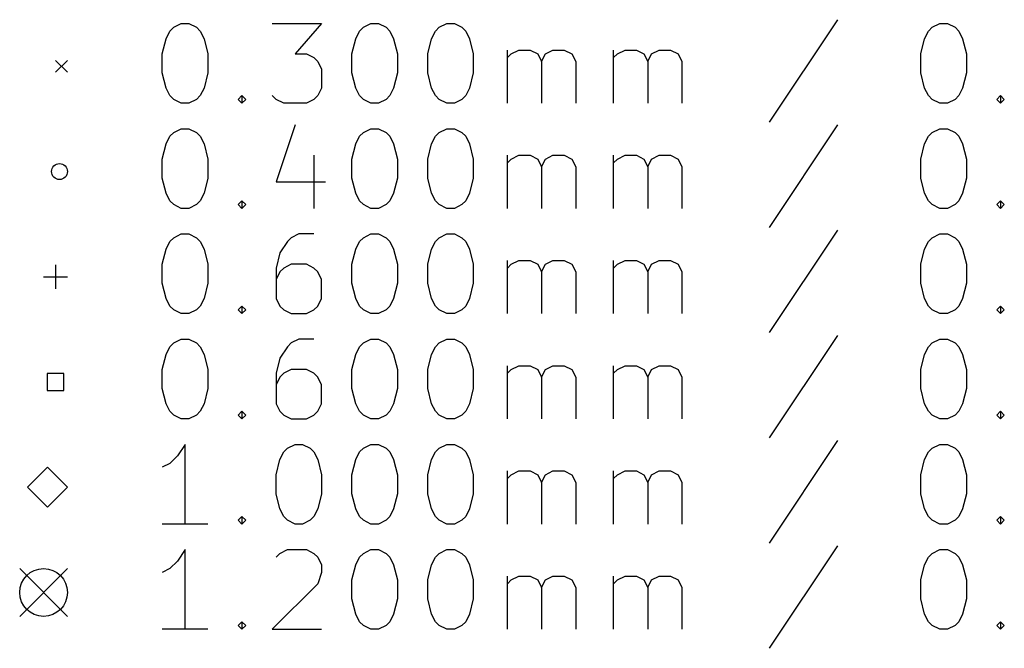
# Model space of a CAD drawing. Extents: x 148 to 250, y -219 to -100.
# Tile 2 of 8: x 149 to 173, y -201 to -185. Entities that reach past the tile are written whole.
import ezdxf

# ---------------------------------------------------------------- set-up
doc = ezdxf.new("R2010")
doc.units = 0
doc.layers.add('BLACK', color=7, linetype='CONTINUOUS')

msp = doc.modelspace()

# ---------------------------------------------------------------- linework, layer by layer
at = {"layer": 'BLACK', "linetype": 'CONTINUOUS'}
for p, q in [((152.567, -185.52), (152.757, -185.425)), ((152.757, -185.425), (152.948, -185.425)), ((152.948, -185.425), (153.138, -185.52)), ((155.043, -185.425), (156.281, -185.425)), ((156.281, -185.425), (155.614, -186.187)), ((157.329, -185.52), (157.519, -185.425)), ((157.519, -185.425), (157.71, -185.425)), ((157.71, -185.425), (157.9, -185.52)), ((159.233, -185.52), (159.424, -185.425)), ((159.424, -185.425), (159.614, -185.425)), ((159.614, -185.425), (159.805, -185.52)), ((169.233, -185.33), (167.519, -187.901)), ((171.614, -185.52), (171.805, -185.425)), ((171.805, -185.425), (171.995, -185.425)), ((171.995, -185.425), (172.186, -185.52)), ((152.376, -185.806), (152.471, -185.616)), ((152.471, -185.616), (152.567, -185.52)), ((153.138, -185.52), (153.233, -185.616)), ((153.233, -185.616), (153.329, -185.806)), ((157.138, -185.806), (157.233, -185.616)), ((157.233, -185.616), (157.329, -185.52)), ((157.9, -185.52), (157.995, -185.616)), ((157.995, -185.616), (158.09, -185.806)), ((159.043, -185.806), (159.138, -185.616)), ((159.138, -185.616), (159.233, -185.52)), ((159.805, -185.52), (159.9, -185.616)), ((159.9, -185.616), (159.995, -185.806)), ((171.424, -185.806), (171.519, -185.616)), ((171.519, -185.616), (171.614, -185.52)), ((172.186, -185.52), (172.281, -185.616)), ((172.281, -185.616), (172.376, -185.806)), ((152.281, -186.187), (152.376, -185.806)), ((153.329, -185.806), (153.424, -186.187)), ((157.043, -186.187), (157.138, -185.806)), ((158.09, -185.806), (158.186, -186.187)), ((158.948, -186.187), (159.043, -185.806)), ((159.995, -185.806), (160.09, -186.187)), ((171.329, -186.187), (171.424, -185.806)), ((172.376, -185.806), (172.471, -186.187)), ((160.948, -187.425), (160.948, -186.092)), ((161.043, -186.187), (161.233, -186.092)), ((161.233, -186.092), (161.519, -186.092)), ((161.519, -186.092), (161.71, -186.187)), ((161.9, -186.187), (162.09, -186.092)), ((162.09, -186.092), (162.376, -186.092)), ((162.376, -186.092), (162.567, -186.187)), ((163.614, -187.425), (163.614, -186.092)), ((163.71, -186.187), (163.9, -186.092)), ((163.9, -186.092), (164.186, -186.092)), ((164.186, -186.092), (164.376, -186.187)), ((164.567, -186.187), (164.757, -186.092)), ((164.757, -186.092), (165.043, -186.092)), ((165.043, -186.092), (165.233, -186.187)), ((149.6, -186.35), (149.9, -186.65)), ((149.9, -186.35), (149.6, -186.65)), ((152.281, -186.663), (152.281, -186.187)), ((153.424, -186.187), (153.424, -186.663)), ((155.614, -186.187), (155.9, -186.187)), ((155.9, -186.187), (156.09, -186.282)), ((156.09, -186.282), (156.186, -186.378)), ((156.186, -186.378), (156.281, -186.568)), ((157.043, -186.663), (157.043, -186.187)), ((158.186, -186.187), (158.186, -186.663)), ((158.948, -186.663), (158.948, -186.187)), ((160.09, -186.187), (160.09, -186.663)), ((160.948, -186.282), (161.043, -186.187)), ((161.71, -186.187), (161.805, -186.378)), ((161.805, -186.378), (161.9, -186.187)), ((161.805, -186.378), (161.805, -187.425)), ((162.567, -186.187), (162.662, -186.378)), ((162.662, -186.378), (162.662, -187.425)), ((163.614, -186.282), (163.71, -186.187)), ((164.376, -186.187), (164.471, -186.378)), ((164.471, -186.378), (164.567, -186.187)), ((164.471, -186.378), (164.471, -187.425)), ((165.233, -186.187), (165.329, -186.378)), ((165.329, -186.378), (165.329, -187.425)), ((171.329, -186.663), (171.329, -186.187)), ((172.471, -186.187), (172.471, -186.663)), ((152.376, -187.044), (152.281, -186.663)), ((153.424, -186.663), (153.329, -187.044)), ((156.281, -186.568), (156.281, -187.044)), ((157.138, -187.044), (157.043, -186.663)), ((158.186, -186.663), (158.09, -187.044)), ((159.043, -187.044), (158.948, -186.663)), ((160.09, -186.663), (159.995, -187.044)), ((171.424, -187.044), (171.329, -186.663)), ((172.471, -186.663), (172.376, -187.044)), ((152.471, -187.235), (152.376, -187.044)), ((153.329, -187.044), (153.233, -187.235)), ((156.281, -187.044), (156.186, -187.235)), ((157.233, -187.235), (157.138, -187.044)), ((158.09, -187.044), (157.995, -187.235)), ((159.138, -187.235), (159.043, -187.044)), ((159.995, -187.044), (159.9, -187.235)), ((171.519, -187.235), (171.424, -187.044)), ((172.376, -187.044), (172.281, -187.235)), ((152.567, -187.33), (152.471, -187.235)), ((152.757, -187.425), (152.567, -187.33)), ((153.138, -187.33), (152.948, -187.425)), ((153.233, -187.235), (153.138, -187.33)), ((154.186, -187.33), (154.281, -187.235)), ((154.281, -187.425), (154.186, -187.33)), ((154.281, -187.235), (154.376, -187.33)), ((154.281, -187.235), (154.281, -187.425)), ((154.376, -187.33), (154.281, -187.425)), ((155.138, -187.33), (155.043, -187.235)), ((155.329, -187.425), (155.138, -187.33)), ((156.09, -187.33), (155.9, -187.425)), ((156.186, -187.235), (156.09, -187.33)), ((157.329, -187.33), (157.233, -187.235)), ((157.519, -187.425), (157.329, -187.33)), ((157.9, -187.33), (157.71, -187.425)), ((157.995, -187.235), (157.9, -187.33)), ((159.233, -187.33), (159.138, -187.235)), ((159.424, -187.425), (159.233, -187.33)), ((159.805, -187.33), (159.614, -187.425)), ((159.9, -187.235), (159.805, -187.33)), ((171.614, -187.33), (171.519, -187.235)), ((171.805, -187.425), (171.614, -187.33)), ((172.186, -187.33), (171.995, -187.425)), ((172.281, -187.235), (172.186, -187.33)), ((173.233, -187.33), (173.329, -187.235)), ((173.329, -187.425), (173.233, -187.33)), ((173.329, -187.235), (173.424, -187.33)), ((173.329, -187.235), (173.329, -187.425)), ((173.424, -187.33), (173.329, -187.425)), ((152.948, -187.425), (152.757, -187.425)), ((155.9, -187.425), (155.329, -187.425)), ((157.71, -187.425), (157.519, -187.425)), ((159.614, -187.425), (159.424, -187.425)), ((171.995, -187.425), (171.805, -187.425)), ((152.567, -188.16), (152.757, -188.065)), ((152.757, -188.065), (152.948, -188.065)), ((152.948, -188.065), (153.138, -188.16)), ((155.614, -187.97), (155.138, -189.399)), ((157.329, -188.16), (157.519, -188.065)), ((157.519, -188.065), (157.71, -188.065)), ((157.71, -188.065), (157.9, -188.16)), ((159.233, -188.16), (159.424, -188.065)), ((159.424, -188.065), (159.614, -188.065)), ((159.614, -188.065), (159.805, -188.16)), ((169.233, -187.97), (167.519, -190.541)), ((171.614, -188.16), (171.805, -188.065)), ((171.805, -188.065), (171.995, -188.065)), ((171.995, -188.065), (172.186, -188.16)), ((152.376, -188.446), (152.471, -188.256)), ((152.471, -188.256), (152.567, -188.16)), ((153.138, -188.16), (153.233, -188.256)), ((153.233, -188.256), (153.329, -188.446)), ((157.138, -188.446), (157.233, -188.256)), ((157.233, -188.256), (157.329, -188.16)), ((157.9, -188.16), (157.995, -188.256)), ((157.995, -188.256), (158.09, -188.446)), ((159.043, -188.446), (159.138, -188.256)), ((159.138, -188.256), (159.233, -188.16)), ((159.805, -188.16), (159.9, -188.256)), ((159.9, -188.256), (159.995, -188.446)), ((171.424, -188.446), (171.519, -188.256)), ((171.519, -188.256), (171.614, -188.16)), ((172.186, -188.16), (172.281, -188.256)), ((172.281, -188.256), (172.376, -188.446)), ((152.281, -188.827), (152.376, -188.446)), ((153.329, -188.446), (153.424, -188.827)), ((157.043, -188.827), (157.138, -188.446)), ((158.09, -188.446), (158.186, -188.827)), ((158.948, -188.827), (159.043, -188.446)), ((159.995, -188.446), (160.09, -188.827)), ((171.329, -188.827), (171.424, -188.446)), ((172.376, -188.446), (172.471, -188.827)), ((152.281, -189.303), (152.281, -188.827)), ((153.424, -188.827), (153.424, -189.303)), ((156.09, -188.732), (156.09, -190.065)), ((157.043, -189.303), (157.043, -188.827)), ((158.186, -188.827), (158.186, -189.303)), ((158.948, -189.303), (158.948, -188.827)), ((160.09, -188.827), (160.09, -189.303)), ((160.948, -190.065), (160.948, -188.732)), ((160.948, -188.922), (161.043, -188.827)), ((161.043, -188.827), (161.233, -188.732)), ((161.233, -188.732), (161.519, -188.732)), ((161.519, -188.732), (161.71, -188.827)), ((161.71, -188.827), (161.805, -189.018)), ((161.805, -189.018), (161.9, -188.827)), ((161.9, -188.827), (162.09, -188.732)), ((162.09, -188.732), (162.376, -188.732)), ((162.376, -188.732), (162.567, -188.827)), ((162.567, -188.827), (162.662, -189.018)), ((163.614, -190.065), (163.614, -188.732)), ((163.614, -188.922), (163.71, -188.827)), ((163.71, -188.827), (163.9, -188.732)), ((163.9, -188.732), (164.186, -188.732)), ((164.186, -188.732), (164.376, -188.827)), ((164.376, -188.827), (164.471, -189.018)), ((164.471, -189.018), (164.567, -188.827)), ((164.567, -188.827), (164.757, -188.732)), ((164.757, -188.732), (165.043, -188.732)), ((165.043, -188.732), (165.233, -188.827)), ((165.233, -188.827), (165.329, -189.018)), ((171.329, -189.303), (171.329, -188.827)), ((172.471, -188.827), (172.471, -189.303)), ((161.805, -189.018), (161.805, -190.065)), ((162.662, -189.018), (162.662, -190.065)), ((164.471, -189.018), (164.471, -190.065)), ((165.329, -189.018), (165.329, -190.065)), ((152.376, -189.684), (152.281, -189.303)), ((153.424, -189.303), (153.329, -189.684)), ((157.138, -189.684), (157.043, -189.303)), ((158.186, -189.303), (158.09, -189.684)), ((159.043, -189.684), (158.948, -189.303)), ((160.09, -189.303), (159.995, -189.684)), ((171.424, -189.684), (171.329, -189.303)), ((172.471, -189.303), (172.376, -189.684)), ((155.138, -189.399), (156.376, -189.399)), ((152.471, -189.875), (152.376, -189.684)), ((152.567, -189.97), (152.471, -189.875)), ((153.233, -189.875), (153.138, -189.97)), ((153.329, -189.684), (153.233, -189.875)), ((154.186, -189.97), (154.281, -189.875)), ((154.281, -189.875), (154.376, -189.97)), ((154.281, -189.875), (154.281, -190.065)), ((157.233, -189.875), (157.138, -189.684)), ((157.329, -189.97), (157.233, -189.875)), ((157.995, -189.875), (157.9, -189.97)), ((158.09, -189.684), (157.995, -189.875)), ((159.138, -189.875), (159.043, -189.684)), ((159.233, -189.97), (159.138, -189.875)), ((159.9, -189.875), (159.805, -189.97)), ((159.995, -189.684), (159.9, -189.875)), ((171.519, -189.875), (171.424, -189.684)), ((171.614, -189.97), (171.519, -189.875)), ((172.281, -189.875), (172.186, -189.97)), ((172.376, -189.684), (172.281, -189.875)), ((173.233, -189.97), (173.329, -189.875)), ((173.329, -189.875), (173.424, -189.97)), ((173.329, -189.875), (173.329, -190.065)), ((152.757, -190.065), (152.567, -189.97)), ((152.948, -190.065), (152.757, -190.065)), ((153.138, -189.97), (152.948, -190.065)), ((154.281, -190.065), (154.186, -189.97)), ((154.376, -189.97), (154.281, -190.065)), ((157.519, -190.065), (157.329, -189.97)), ((157.71, -190.065), (157.519, -190.065)), ((157.9, -189.97), (157.71, -190.065)), ((159.424, -190.065), (159.233, -189.97)), ((159.614, -190.065), (159.424, -190.065)), ((159.805, -189.97), (159.614, -190.065)), ((171.805, -190.065), (171.614, -189.97)), ((171.995, -190.065), (171.805, -190.065)), ((172.186, -189.97), (171.995, -190.065)), ((173.329, -190.065), (173.233, -189.97)), ((173.424, -189.97), (173.329, -190.065)), ((169.233, -190.61), (167.519, -193.181)), ((152.471, -190.896), (152.567, -190.8)), ((152.567, -190.8), (152.757, -190.705)), ((152.757, -190.705), (152.948, -190.705)), ((152.948, -190.705), (153.138, -190.8)), ((153.138, -190.8), (153.233, -190.896)), ((155.519, -190.8), (155.424, -190.896)), ((155.71, -190.705), (155.519, -190.8)), ((156.09, -190.705), (155.71, -190.705)), ((157.233, -190.896), (157.329, -190.8)), ((157.329, -190.8), (157.519, -190.705)), ((157.519, -190.705), (157.71, -190.705)), ((157.71, -190.705), (157.9, -190.8)), ((157.9, -190.8), (157.995, -190.896)), ((159.138, -190.896), (159.233, -190.8)), ((159.233, -190.8), (159.424, -190.705)), ((159.424, -190.705), (159.614, -190.705)), ((159.614, -190.705), (159.805, -190.8)), ((159.805, -190.8), (159.9, -190.896)), ((171.519, -190.896), (171.614, -190.8)), ((171.614, -190.8), (171.805, -190.705)), ((171.805, -190.705), (171.995, -190.705)), ((171.995, -190.705), (172.186, -190.8)), ((172.186, -190.8), (172.281, -190.896)), ((152.281, -191.467), (152.376, -191.086)), ((152.376, -191.086), (152.471, -190.896)), ((153.233, -190.896), (153.329, -191.086)), ((153.329, -191.086), (153.424, -191.467)), ((155.424, -190.896), (155.233, -191.181)), ((157.043, -191.467), (157.138, -191.086)), ((157.138, -191.086), (157.233, -190.896)), ((157.995, -190.896), (158.09, -191.086)), ((158.09, -191.086), (158.186, -191.467)), ((158.948, -191.467), (159.043, -191.086)), ((159.043, -191.086), (159.138, -190.896)), ((159.9, -190.896), (159.995, -191.086)), ((159.995, -191.086), (160.09, -191.467)), ((171.329, -191.467), (171.424, -191.086)), ((171.424, -191.086), (171.519, -190.896)), ((172.281, -190.896), (172.376, -191.086)), ((172.376, -191.086), (172.471, -191.467)), ((155.233, -191.181), (155.138, -191.562)), ((149.6, -191.48), (149.6, -192.08)), ((152.281, -191.943), (152.281, -191.467)), ((153.424, -191.467), (153.424, -191.943)), ((155.138, -191.562), (155.138, -192.324)), ((155.329, -191.562), (155.233, -191.658)), ((155.519, -191.467), (155.329, -191.562)), ((155.9, -191.467), (155.519, -191.467)), ((156.09, -191.562), (155.9, -191.467)), ((156.186, -191.658), (156.09, -191.562)), ((157.043, -191.943), (157.043, -191.467)), ((158.186, -191.467), (158.186, -191.943)), ((158.948, -191.943), (158.948, -191.467)), ((160.09, -191.467), (160.09, -191.943)), ((160.948, -192.705), (160.948, -191.372)), ((160.948, -191.562), (161.043, -191.467)), ((161.043, -191.467), (161.233, -191.372)), ((161.233, -191.372), (161.519, -191.372)), ((161.519, -191.372), (161.71, -191.467)), ((161.71, -191.467), (161.805, -191.658)), ((161.805, -191.658), (161.9, -191.467)), ((161.9, -191.467), (162.09, -191.372)), ((162.09, -191.372), (162.376, -191.372)), ((162.376, -191.372), (162.567, -191.467)), ((162.567, -191.467), (162.662, -191.658)), ((163.614, -192.705), (163.614, -191.372)), ((163.614, -191.562), (163.71, -191.467)), ((163.71, -191.467), (163.9, -191.372)), ((163.9, -191.372), (164.186, -191.372)), ((164.186, -191.372), (164.376, -191.467)), ((164.376, -191.467), (164.471, -191.658)), ((164.471, -191.658), (164.567, -191.467)), ((164.567, -191.467), (164.757, -191.372)), ((164.757, -191.372), (165.043, -191.372)), ((165.043, -191.372), (165.233, -191.467)), ((165.233, -191.467), (165.329, -191.658)), ((171.329, -191.943), (171.329, -191.467)), ((172.471, -191.467), (172.471, -191.943)), ((149.3, -191.78), (149.9, -191.78)), ((155.233, -191.658), (155.138, -191.848)), ((156.281, -191.848), (156.186, -191.658)), ((156.281, -192.324), (156.281, -191.848)), ((161.805, -191.658), (161.805, -192.705)), ((162.662, -191.658), (162.662, -192.705)), ((164.471, -191.658), (164.471, -192.705)), ((165.329, -191.658), (165.329, -192.705)), ((152.376, -192.324), (152.281, -191.943)), ((153.424, -191.943), (153.329, -192.324)), ((157.138, -192.324), (157.043, -191.943)), ((158.186, -191.943), (158.09, -192.324)), ((159.043, -192.324), (158.948, -191.943)), ((160.09, -191.943), (159.995, -192.324)), ((171.424, -192.324), (171.329, -191.943)), ((172.471, -191.943), (172.376, -192.324)), ((152.471, -192.515), (152.376, -192.324)), ((153.329, -192.324), (153.233, -192.515)), ((155.138, -192.324), (155.233, -192.515)), ((156.186, -192.515), (156.281, -192.324)), ((157.233, -192.515), (157.138, -192.324)), ((158.09, -192.324), (157.995, -192.515)), ((159.138, -192.515), (159.043, -192.324)), ((159.995, -192.324), (159.9, -192.515)), ((171.519, -192.515), (171.424, -192.324)), ((172.376, -192.324), (172.281, -192.515)), ((152.567, -192.61), (152.471, -192.515)), ((153.233, -192.515), (153.138, -192.61)), ((154.186, -192.61), (154.281, -192.515)), ((154.281, -192.515), (154.376, -192.61)), ((154.281, -192.515), (154.281, -192.705)), ((155.233, -192.515), (155.329, -192.61)), ((156.09, -192.61), (156.186, -192.515)), ((157.329, -192.61), (157.233, -192.515)), ((157.995, -192.515), (157.9, -192.61)), ((159.233, -192.61), (159.138, -192.515)), ((159.9, -192.515), (159.805, -192.61)), ((171.614, -192.61), (171.519, -192.515)), ((172.281, -192.515), (172.186, -192.61)), ((173.233, -192.61), (173.329, -192.515)), ((173.329, -192.515), (173.424, -192.61)), ((173.329, -192.515), (173.329, -192.705)), ((152.757, -192.705), (152.567, -192.61)), ((152.948, -192.705), (152.757, -192.705)), ((153.138, -192.61), (152.948, -192.705)), ((154.281, -192.705), (154.186, -192.61)), ((154.376, -192.61), (154.281, -192.705)), ((155.329, -192.61), (155.519, -192.705)), ((155.519, -192.705), (155.9, -192.705)), ((155.9, -192.705), (156.09, -192.61)), ((157.519, -192.705), (157.329, -192.61)), ((157.71, -192.705), (157.519, -192.705)), ((157.9, -192.61), (157.71, -192.705)), ((159.424, -192.705), (159.233, -192.61)), ((159.614, -192.705), (159.424, -192.705)), ((159.805, -192.61), (159.614, -192.705)), ((171.805, -192.705), (171.614, -192.61)), ((171.995, -192.705), (171.805, -192.705)), ((172.186, -192.61), (171.995, -192.705)), ((173.329, -192.705), (173.233, -192.61)), ((173.424, -192.61), (173.329, -192.705)), ((169.233, -193.25), (167.519, -195.821)), ((152.376, -193.726), (152.471, -193.536)), ((152.471, -193.536), (152.567, -193.44)), ((152.567, -193.44), (152.757, -193.345)), ((152.757, -193.345), (152.948, -193.345)), ((152.948, -193.345), (153.138, -193.44)), ((153.138, -193.44), (153.233, -193.536)), ((153.233, -193.536), (153.329, -193.726)), ((155.424, -193.536), (155.233, -193.821)), ((155.519, -193.44), (155.424, -193.536)), ((155.71, -193.345), (155.519, -193.44)), ((156.09, -193.345), (155.71, -193.345)), ((157.138, -193.726), (157.233, -193.536)), ((157.233, -193.536), (157.329, -193.44)), ((157.329, -193.44), (157.519, -193.345)), ((157.519, -193.345), (157.71, -193.345)), ((157.71, -193.345), (157.9, -193.44)), ((157.9, -193.44), (157.995, -193.536)), ((157.995, -193.536), (158.09, -193.726)), ((159.043, -193.726), (159.138, -193.536)), ((159.138, -193.536), (159.233, -193.44)), ((159.233, -193.44), (159.424, -193.345)), ((159.424, -193.345), (159.614, -193.345)), ((159.614, -193.345), (159.805, -193.44)), ((159.805, -193.44), (159.9, -193.536)), ((159.9, -193.536), (159.995, -193.726)), ((171.424, -193.726), (171.519, -193.536)), ((171.519, -193.536), (171.614, -193.44)), ((171.614, -193.44), (171.805, -193.345)), ((171.805, -193.345), (171.995, -193.345)), ((171.995, -193.345), (172.186, -193.44)), ((172.186, -193.44), (172.281, -193.536)), ((172.281, -193.536), (172.376, -193.726)), ((152.281, -194.107), (152.376, -193.726)), ((153.329, -193.726), (153.424, -194.107)), ((155.233, -193.821), (155.138, -194.202)), ((157.043, -194.107), (157.138, -193.726)), ((158.09, -193.726), (158.186, -194.107)), ((158.948, -194.107), (159.043, -193.726)), ((159.995, -193.726), (160.09, -194.107)), ((171.329, -194.107), (171.424, -193.726)), ((172.376, -193.726), (172.471, -194.107)), ((160.948, -195.345), (160.948, -194.012)), ((161.043, -194.107), (161.233, -194.012)), ((161.233, -194.012), (161.519, -194.012)), ((161.519, -194.012), (161.71, -194.107)), ((161.9, -194.107), (162.09, -194.012)), ((162.09, -194.012), (162.376, -194.012)), ((162.376, -194.012), (162.567, -194.107)), ((163.614, -195.345), (163.614, -194.012)), ((163.71, -194.107), (163.9, -194.012)), ((163.9, -194.012), (164.186, -194.012)), ((164.186, -194.012), (164.376, -194.107)), ((164.567, -194.107), (164.757, -194.012)), ((164.757, -194.012), (165.043, -194.012)), ((165.043, -194.012), (165.233, -194.107)), ((149.812, -194.208), (149.388, -194.208)), ((149.388, -194.208), (149.388, -194.632)), ((149.812, -194.632), (149.812, -194.208)), ((152.281, -194.583), (152.281, -194.107)), ((153.424, -194.107), (153.424, -194.583)), ((155.138, -194.202), (155.138, -194.964)), ((155.233, -194.298), (155.138, -194.488)), ((155.329, -194.202), (155.233, -194.298)), ((155.519, -194.107), (155.329, -194.202)), ((155.9, -194.107), (155.519, -194.107)), ((156.09, -194.202), (155.9, -194.107)), ((156.186, -194.298), (156.09, -194.202)), ((156.281, -194.488), (156.186, -194.298)), ((157.043, -194.583), (157.043, -194.107)), ((158.186, -194.107), (158.186, -194.583)), ((158.948, -194.583), (158.948, -194.107)), ((160.09, -194.107), (160.09, -194.583)), ((160.948, -194.202), (161.043, -194.107)), ((161.71, -194.107), (161.805, -194.298)), ((161.805, -194.298), (161.9, -194.107)), ((161.805, -194.298), (161.805, -195.345)), ((162.567, -194.107), (162.662, -194.298)), ((162.662, -194.298), (162.662, -195.345)), ((163.614, -194.202), (163.71, -194.107)), ((164.376, -194.107), (164.471, -194.298)), ((164.471, -194.298), (164.567, -194.107)), ((164.471, -194.298), (164.471, -195.345)), ((165.233, -194.107), (165.329, -194.298)), ((165.329, -194.298), (165.329, -195.345)), ((171.329, -194.583), (171.329, -194.107)), ((172.471, -194.107), (172.471, -194.583)), ((156.281, -194.964), (156.281, -194.488)), ((149.388, -194.632), (149.812, -194.632)), ((152.376, -194.964), (152.281, -194.583)), ((153.424, -194.583), (153.329, -194.964)), ((157.138, -194.964), (157.043, -194.583)), ((158.186, -194.583), (158.09, -194.964)), ((159.043, -194.964), (158.948, -194.583)), ((160.09, -194.583), (159.995, -194.964)), ((171.424, -194.964), (171.329, -194.583)), ((172.471, -194.583), (172.376, -194.964)), ((152.471, -195.155), (152.376, -194.964)), ((153.329, -194.964), (153.233, -195.155)), ((155.138, -194.964), (155.233, -195.155)), ((156.186, -195.155), (156.281, -194.964)), ((157.233, -195.155), (157.138, -194.964)), ((158.09, -194.964), (157.995, -195.155)), ((159.138, -195.155), (159.043, -194.964)), ((159.995, -194.964), (159.9, -195.155)), ((171.519, -195.155), (171.424, -194.964)), ((172.376, -194.964), (172.281, -195.155)), ((152.567, -195.25), (152.471, -195.155)), ((152.757, -195.345), (152.567, -195.25)), ((153.138, -195.25), (152.948, -195.345)), ((153.233, -195.155), (153.138, -195.25)), ((154.186, -195.25), (154.281, -195.155)), ((154.281, -195.345), (154.186, -195.25)), ((154.281, -195.155), (154.376, -195.25)), ((154.281, -195.155), (154.281, -195.345)), ((154.376, -195.25), (154.281, -195.345)), ((155.233, -195.155), (155.329, -195.25)), ((155.329, -195.25), (155.519, -195.345)), ((155.9, -195.345), (156.09, -195.25)), ((156.09, -195.25), (156.186, -195.155)), ((157.329, -195.25), (157.233, -195.155)), ((157.519, -195.345), (157.329, -195.25)), ((157.9, -195.25), (157.71, -195.345)), ((157.995, -195.155), (157.9, -195.25)), ((159.233, -195.25), (159.138, -195.155)), ((159.424, -195.345), (159.233, -195.25)), ((159.805, -195.25), (159.614, -195.345)), ((159.9, -195.155), (159.805, -195.25)), ((171.614, -195.25), (171.519, -195.155)), ((171.805, -195.345), (171.614, -195.25)), ((172.186, -195.25), (171.995, -195.345)), ((172.281, -195.155), (172.186, -195.25)), ((173.233, -195.25), (173.329, -195.155)), ((173.329, -195.345), (173.233, -195.25)), ((173.329, -195.155), (173.424, -195.25)), ((173.329, -195.155), (173.329, -195.345)), ((173.424, -195.25), (173.329, -195.345)), ((152.948, -195.345), (152.757, -195.345)), ((155.519, -195.345), (155.9, -195.345)), ((157.71, -195.345), (157.519, -195.345)), ((159.614, -195.345), (159.424, -195.345)), ((171.995, -195.345), (171.805, -195.345)), ((152.852, -195.985), (152.662, -196.271)), ((152.852, -197.985), (152.852, -195.985)), ((155.424, -196.08), (155.614, -195.985)), ((155.614, -195.985), (155.805, -195.985)), ((155.805, -195.985), (155.995, -196.08)), ((157.329, -196.08), (157.519, -195.985)), ((157.519, -195.985), (157.71, -195.985)), ((157.71, -195.985), (157.9, -196.08)), ((159.233, -196.08), (159.424, -195.985)), ((159.424, -195.985), (159.614, -195.985)), ((159.614, -195.985), (159.805, -196.08)), ((169.233, -195.89), (167.519, -198.461)), ((171.614, -196.08), (171.805, -195.985)), ((171.805, -195.985), (171.995, -195.985)), ((171.995, -195.985), (172.186, -196.08)), ((152.662, -196.271), (152.471, -196.461)), ((155.233, -196.366), (155.329, -196.176)), ((155.329, -196.176), (155.424, -196.08)), ((155.995, -196.08), (156.09, -196.176)), ((156.09, -196.176), (156.186, -196.366)), ((157.138, -196.366), (157.233, -196.176)), ((157.233, -196.176), (157.329, -196.08)), ((157.9, -196.08), (157.995, -196.176)), ((157.995, -196.176), (158.09, -196.366)), ((159.043, -196.366), (159.138, -196.176)), ((159.138, -196.176), (159.233, -196.08)), ((159.805, -196.08), (159.9, -196.176)), ((159.9, -196.176), (159.995, -196.366)), ((171.424, -196.366), (171.519, -196.176)), ((171.519, -196.176), (171.614, -196.08)), ((172.186, -196.08), (172.281, -196.176)), ((172.281, -196.176), (172.376, -196.366)), ((152.471, -196.461), (152.281, -196.557)), ((155.138, -196.747), (155.233, -196.366)), ((156.186, -196.366), (156.281, -196.747)), ((157.043, -196.747), (157.138, -196.366)), ((158.09, -196.366), (158.186, -196.747)), ((158.948, -196.747), (159.043, -196.366)), ((159.995, -196.366), (160.09, -196.747)), ((171.329, -196.747), (171.424, -196.366)), ((172.376, -196.366), (172.471, -196.747)), ((149.4, -196.56), (148.9, -197.06)), ((149.9, -197.06), (149.4, -196.56)), ((155.138, -197.223), (155.138, -196.747)), ((156.281, -196.747), (156.281, -197.223)), ((157.043, -197.223), (157.043, -196.747)), ((158.186, -196.747), (158.186, -197.223)), ((158.948, -197.223), (158.948, -196.747)), ((160.09, -196.747), (160.09, -197.223)), ((160.948, -197.985), (160.948, -196.652)), ((160.948, -196.842), (161.043, -196.747)), ((161.043, -196.747), (161.233, -196.652)), ((161.233, -196.652), (161.519, -196.652)), ((161.519, -196.652), (161.71, -196.747)), ((161.71, -196.747), (161.805, -196.938)), ((161.805, -196.938), (161.9, -196.747)), ((161.9, -196.747), (162.09, -196.652)), ((162.09, -196.652), (162.376, -196.652)), ((162.376, -196.652), (162.567, -196.747)), ((162.567, -196.747), (162.662, -196.938)), ((163.614, -197.985), (163.614, -196.652)), ((163.614, -196.842), (163.71, -196.747)), ((163.71, -196.747), (163.9, -196.652)), ((163.9, -196.652), (164.186, -196.652)), ((164.186, -196.652), (164.376, -196.747)), ((164.376, -196.747), (164.471, -196.938)), ((164.471, -196.938), (164.567, -196.747)), ((164.567, -196.747), (164.757, -196.652)), ((164.757, -196.652), (165.043, -196.652)), ((165.043, -196.652), (165.233, -196.747)), ((165.233, -196.747), (165.329, -196.938)), ((171.329, -197.223), (171.329, -196.747)), ((172.471, -196.747), (172.471, -197.223)), ((161.805, -196.938), (161.805, -197.985)), ((162.662, -196.938), (162.662, -197.985)), ((164.471, -196.938), (164.471, -197.985)), ((165.329, -196.938), (165.329, -197.985)), ((148.9, -197.06), (149.4, -197.56)), ((149.4, -197.56), (149.9, -197.06)), ((155.233, -197.604), (155.138, -197.223)), ((156.281, -197.223), (156.186, -197.604)), ((157.138, -197.604), (157.043, -197.223)), ((158.186, -197.223), (158.09, -197.604)), ((159.043, -197.604), (158.948, -197.223)), ((160.09, -197.223), (159.995, -197.604)), ((171.424, -197.604), (171.329, -197.223)), ((172.471, -197.223), (172.376, -197.604)), ((155.329, -197.795), (155.233, -197.604)), ((156.186, -197.604), (156.09, -197.795)), ((157.233, -197.795), (157.138, -197.604)), ((158.09, -197.604), (157.995, -197.795)), ((159.138, -197.795), (159.043, -197.604)), ((159.995, -197.604), (159.9, -197.795)), ((171.519, -197.795), (171.424, -197.604)), ((172.376, -197.604), (172.281, -197.795)), ((153.424, -197.985), (152.281, -197.985)), ((154.186, -197.89), (154.281, -197.795)), ((154.281, -197.985), (154.186, -197.89)), ((154.281, -197.795), (154.376, -197.89)), ((154.281, -197.795), (154.281, -197.985)), ((154.376, -197.89), (154.281, -197.985)), ((155.424, -197.89), (155.329, -197.795)), ((155.614, -197.985), (155.424, -197.89)), ((155.805, -197.985), (155.614, -197.985)), ((155.995, -197.89), (155.805, -197.985)), ((156.09, -197.795), (155.995, -197.89)), ((157.329, -197.89), (157.233, -197.795)), ((157.519, -197.985), (157.329, -197.89)), ((157.71, -197.985), (157.519, -197.985)), ((157.9, -197.89), (157.71, -197.985)), ((157.995, -197.795), (157.9, -197.89)), ((159.233, -197.89), (159.138, -197.795)), ((159.424, -197.985), (159.233, -197.89)), ((159.614, -197.985), (159.424, -197.985)), ((159.805, -197.89), (159.614, -197.985)), ((159.9, -197.795), (159.805, -197.89)), ((171.614, -197.89), (171.519, -197.795)), ((171.805, -197.985), (171.614, -197.89)), ((171.995, -197.985), (171.805, -197.985)), ((172.186, -197.89), (171.995, -197.985)), ((172.281, -197.795), (172.186, -197.89)), ((173.233, -197.89), (173.329, -197.795)), ((173.329, -197.985), (173.233, -197.89)), ((173.329, -197.795), (173.424, -197.89)), ((173.329, -197.795), (173.329, -197.985)), ((173.424, -197.89), (173.329, -197.985)), ((169.233, -198.53), (167.519, -201.101)), ((152.852, -198.625), (152.662, -198.911)), ((152.852, -200.625), (152.852, -198.625)), ((155.138, -198.816), (155.233, -198.72)), ((155.233, -198.72), (155.424, -198.625)), ((155.424, -198.625), (155.9, -198.625)), ((155.9, -198.625), (156.09, -198.72)), ((156.09, -198.72), (156.186, -198.816)), ((157.233, -198.816), (157.329, -198.72)), ((157.329, -198.72), (157.519, -198.625)), ((157.519, -198.625), (157.71, -198.625)), ((157.71, -198.625), (157.9, -198.72)), ((157.9, -198.72), (157.995, -198.816)), ((159.138, -198.816), (159.233, -198.72)), ((159.233, -198.72), (159.424, -198.625)), ((159.424, -198.625), (159.614, -198.625)), ((159.614, -198.625), (159.805, -198.72)), ((159.805, -198.72), (159.9, -198.816)), ((171.519, -198.816), (171.614, -198.72)), ((171.614, -198.72), (171.805, -198.625)), ((171.805, -198.625), (171.995, -198.625)), ((171.995, -198.625), (172.186, -198.72)), ((172.186, -198.72), (172.281, -198.816)), ((152.662, -198.911), (152.471, -199.101)), ((156.186, -198.816), (156.281, -199.006)), ((156.281, -199.006), (156.281, -199.197)), ((157.043, -199.387), (157.138, -199.006)), ((157.138, -199.006), (157.233, -198.816)), ((157.995, -198.816), (158.09, -199.006)), ((158.09, -199.006), (158.186, -199.387)), ((158.948, -199.387), (159.043, -199.006)), ((159.043, -199.006), (159.138, -198.816)), ((159.9, -198.816), (159.995, -199.006)), ((159.995, -199.006), (160.09, -199.387)), ((171.329, -199.387), (171.424, -199.006)), ((171.424, -199.006), (171.519, -198.816)), ((172.281, -198.816), (172.376, -199.006)), ((172.376, -199.006), (172.471, -199.387)), ((148.7, -199.1), (149.9, -200.3)), ((149.9, -199.1), (148.7, -200.3)), ((152.471, -199.101), (152.281, -199.197)), ((156.281, -199.197), (156.186, -199.482)), ((156.186, -199.482), (155.043, -200.625)), ((157.043, -199.863), (157.043, -199.387)), ((158.186, -199.387), (158.186, -199.863)), ((158.948, -199.863), (158.948, -199.387)), ((160.09, -199.387), (160.09, -199.863)), ((160.948, -200.625), (160.948, -199.292)), ((160.948, -199.482), (161.043, -199.387)), ((161.043, -199.387), (161.233, -199.292)), ((161.233, -199.292), (161.519, -199.292)), ((161.519, -199.292), (161.71, -199.387)), ((161.71, -199.387), (161.805, -199.578)), ((161.805, -199.578), (161.9, -199.387)), ((161.9, -199.387), (162.09, -199.292)), ((162.09, -199.292), (162.376, -199.292)), ((162.376, -199.292), (162.567, -199.387)), ((162.567, -199.387), (162.662, -199.578)), ((163.614, -200.625), (163.614, -199.292)), ((163.614, -199.482), (163.71, -199.387)), ((163.71, -199.387), (163.9, -199.292)), ((163.9, -199.292), (164.186, -199.292)), ((164.186, -199.292), (164.376, -199.387)), ((164.376, -199.387), (164.471, -199.578)), ((164.471, -199.578), (164.567, -199.387)), ((164.567, -199.387), (164.757, -199.292)), ((164.757, -199.292), (165.043, -199.292)), ((165.043, -199.292), (165.233, -199.387)), ((165.233, -199.387), (165.329, -199.578)), ((171.329, -199.863), (171.329, -199.387)), ((172.471, -199.387), (172.471, -199.863)), ((161.805, -199.578), (161.805, -200.625)), ((162.662, -199.578), (162.662, -200.625)), ((164.471, -199.578), (164.471, -200.625)), ((165.329, -199.578), (165.329, -200.625)), ((157.138, -200.244), (157.043, -199.863)), ((158.186, -199.863), (158.09, -200.244)), ((159.043, -200.244), (158.948, -199.863)), ((160.09, -199.863), (159.995, -200.244)), ((171.424, -200.244), (171.329, -199.863)), ((172.471, -199.863), (172.376, -200.244)), ((157.233, -200.435), (157.138, -200.244)), ((158.09, -200.244), (157.995, -200.435)), ((159.138, -200.435), (159.043, -200.244)), ((159.995, -200.244), (159.9, -200.435)), ((171.519, -200.435), (171.424, -200.244)), ((172.376, -200.244), (172.281, -200.435)), ((154.186, -200.53), (154.281, -200.435)), ((154.281, -200.435), (154.376, -200.53)), ((154.281, -200.435), (154.281, -200.625)), ((157.329, -200.53), (157.233, -200.435)), ((157.995, -200.435), (157.9, -200.53)), ((159.233, -200.53), (159.138, -200.435)), ((159.9, -200.435), (159.805, -200.53)), ((171.614, -200.53), (171.519, -200.435)), ((172.281, -200.435), (172.186, -200.53)), ((173.233, -200.53), (173.329, -200.435)), ((173.329, -200.435), (173.424, -200.53)), ((173.329, -200.435), (173.329, -200.625)), ((153.424, -200.625), (152.281, -200.625)), ((154.281, -200.625), (154.186, -200.53)), ((154.376, -200.53), (154.281, -200.625)), ((155.043, -200.625), (156.281, -200.625)), ((157.519, -200.625), (157.329, -200.53)), ((157.71, -200.625), (157.519, -200.625)), ((157.9, -200.53), (157.71, -200.625)), ((159.424, -200.625), (159.233, -200.53)), ((159.614, -200.625), (159.424, -200.625)), ((159.805, -200.53), (159.614, -200.625)), ((171.805, -200.625), (171.614, -200.53)), ((171.995, -200.625), (171.805, -200.625)), ((172.186, -200.53), (171.995, -200.625)), ((173.329, -200.625), (173.233, -200.53)), ((173.424, -200.53), (173.329, -200.625))]:
    msp.add_line(p, q, dxfattribs=at)
at = {"layer": 'BLACK'}
for centre, radius in [((149.7, -189.14), 0.2), ((149.3, -199.7), 0.6)]:
    msp.add_circle(centre, radius, dxfattribs=at)

doc.saveas('drawing.dxf')
